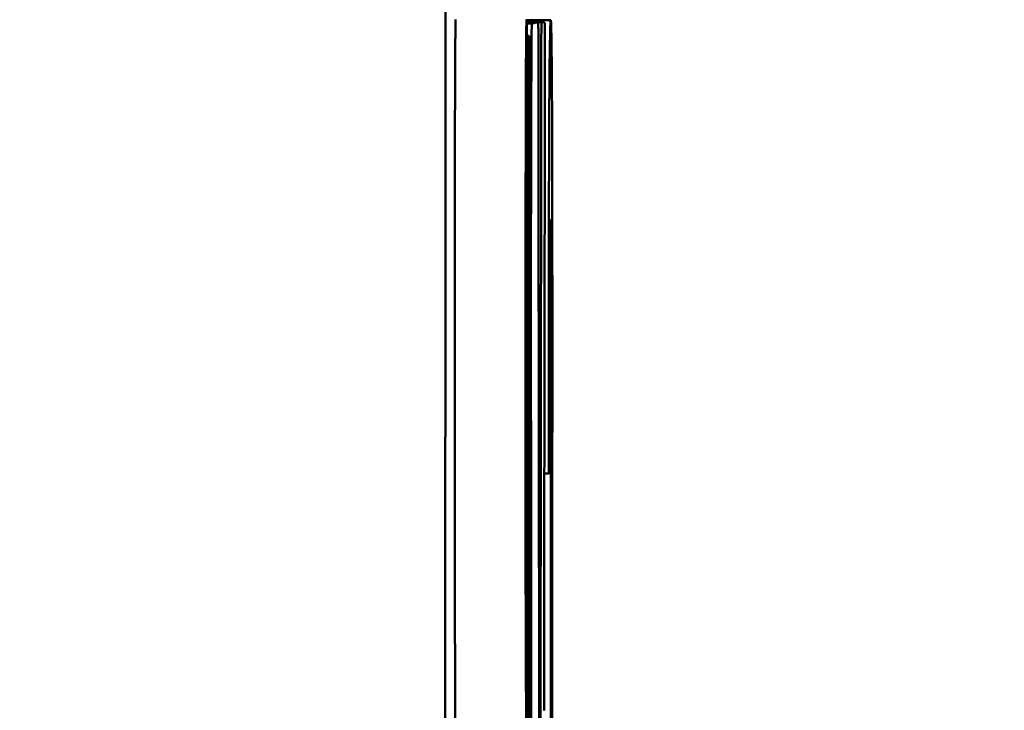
# Model space of a CAD drawing. Header units: inches. Extents: x 0.2 to 50.9, y 0.9 to 32.1.
# Tile 36 of 95: x 27.4406 to 27.5797, y 22.9992 to 23.0968. Entities that reach past the tile are written whole.
import ezdxf

# ---------------------------------------------------------------- set-up
doc = ezdxf.new("R2010")
doc.units = ezdxf.units.IN
doc.header["$LTSCALE"] = 1.5
doc.header["$MEASUREMENT"] = 0
doc.layers.add('Dimension (ANSI)', color=7, linetype='Continuous', lineweight=25)
doc.layers.add('Visible (ANSI)', color=7, linetype='Continuous', lineweight=50)
doc.styles.get("Standard").update_dxf_attribs({"font": 'arial.ttf'})
doc.dimstyles.new('Default (ANSI)', dxfattribs={"dimscale": 1.5, "dimtxt": 0.2, "dimasz": 0.098425, "dimexe": 0.125, "dimexo": 0.0625, "dimgap": 0.031496, "dimtad": 0, "dimtih": 1, "dimtoh": 1, "dimrnd": 1e-08, "dimzin": 0, "dimdsep": 46, "dimtxsty": 'Standard', "dimcen": 0.09, "dimdle": 0.393701, "dimclrd": 256, "dimclre": 256, "dimclrt": 7, "dimadec": 0, "dimazin": 1, "dimtfac": 0.6, "dimtofl": 0, "dimtmove": 0, "dimatfit": 3, "dimfxl": 1, "dimtolj": 1, "dimtzin": 4, "dimlwd": -1, "dimlwe": -1, "dimarcsym": 0})

# ---------------------------------------------------------------- blocks, each defined once
blk = doc.blocks.new('*D64')
at = {"layer": 'Defpoints', "color": 0, "transparency": 16777216}
for p in [(27.50072, 29.29658), (28.55309, 25.62074), (27.50072, 22.95223)]:
    blk.add_point(p, dxfattribs=at)
at = {"layer": 'Dimension (ANSI)', "transparency": 16777216}
for p, q in [((27.50072, 23.04598), (27.50072, 29.48408)), ((28.55309, 25.71449), (28.55309, 29.48408)), ((27.50072, 29.29658), (27.12869, 29.29658)), ((28.40545, 29.29658), (27.64836, 29.29658))]:
    blk.add_line(p, q, dxfattribs=at)
for points in [[(27.64836, 29.32118), (27.64836, 29.27197), (27.50072, 29.29658)], [(28.40545, 29.32118), (28.40545, 29.27197), (28.55309, 29.29658)]]:
    blk.add_solid(points, dxfattribs=at)
at = {"layer": 'Dimension (ANSI)', "color": 7, "transparency": 16777216, "insert": (26.32817, 29.44975), "char_height": 0.3, "attachment_point": 1}
blk.add_mtext('\\A1;1.05', dxfattribs=at)

msp = doc.modelspace()

# ---------------------------------------------------------------- linework, layer by layer
at = {"layer": 'Visible (ANSI)'}
for p, q in [((27.51563, 23.09672), (27.51221, 23.09672)), ((27.5143, 23.09643), (27.51222, 23.09643)), ((27.51365, 23.09637), (27.51223, 23.09637)), ((27.51295, 23.09623), (27.51223, 23.09623)), ((27.51455, 23.09643), (27.5143, 23.09643)), ((27.51251, 23.0945), (27.51226, 23.0945)), ((27.51258, 23.0945), (27.51251, 23.0945)), ((27.51253, 23.07028), (27.51253, 23.07028)), ((27.51238, 23.0527), (27.51233, 23.0527)), ((27.50206, 23.04464), (27.50206, 23.04072)), ((27.51223, 23.0413), (27.51216, 23.0413)), ((27.51534, 23.03264), (27.51472, 23.03264))]:
    msp.add_line(p, q, dxfattribs=at)
for points, knots in [([(27.50754, 20.73736), (27.50396, 21.32039), (27.50073, 22.07865), (27.50073, 24.59154), (27.51196, 25.82627), (27.5159, 26.25578)], [-4.824588, -4.824588, -4.824588, -4.824588, -3.161477, -3.161477, -0.037918, -0.037918, -0.037918, -0.037918]), ([(27.51387, 23.09594), (27.51387, 23.09602), (27.51387, 23.09608), (27.51387, 23.09617), (27.51387, 23.0962), (27.51387, 23.09623), (27.51387, 23.09624), (27.51387, 23.09624)], [0, 0, 0, 0, 0.000737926, 0.000737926, 0.001294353, 0.001294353, 0.001777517, 0.001777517, 0.001777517, 0.001777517]), ([(27.51481, 23.09594), (27.51481, 23.09599), (27.51481, 23.09604), (27.5148, 23.09612), (27.5148, 23.09615), (27.5148, 23.09619), (27.5148, 23.0962), (27.5148, 23.09622), (27.5148, 23.09622), (27.5148, 23.09622)], [0, 0, 0, 0, 0.000425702, 0.000425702, 0.000828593, 0.000828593, 0.001093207, 0.001093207, 0.001329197, 0.001329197, 0.001329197, 0.001329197]), ([(27.51251, 23.0945), (27.5125, 23.09427), (27.51249, 23.09344), (27.51246, 23.09038), (27.51245, 23.08793), (27.51242, 23.08157), (27.51241, 23.07768), (27.51239, 23.06886), (27.51239, 23.064), (27.51238, 23.05689), (27.51238, 23.05479), (27.51238, 23.0527)], [0, 0, 0, 0, 0.0304538, 0.0304538, 0.0666833, 0.0666833, 0.1042346, 0.1042346, 0.1426291, 0.1426291, 0.1586484, 0.1586484, 0.1586484, 0.1586484]), ([(27.51268, 23.05938), (27.51268, 23.06108), (27.51268, 23.06278), (27.51268, 23.06717), (27.51268, 23.06982), (27.51268, 23.07235), (27.51267, 23.07667), (27.51267, 23.0806), (27.51265, 23.087), (27.51264, 23.08949), (27.51262, 23.0928), (27.51261, 23.0938), (27.51259, 23.09441), (27.51258, 23.0945), (27.51258, 23.0945)], [0.5281386, 0.5281386, 0.5281386, 0.5281386, 0.5411431, 0.5411431, 0.5619621, 0.5619621, 0.5619621, 0.5973582, 0.5973582, 0.6300927, 0.6300927, 0.6577298, 0.6577298, 0.6686368, 0.6686368, 0.6686368, 0.6686368]), ([(27.51249, 23.05871), (27.51249, 23.05936), (27.51249, 23.06), (27.51249, 23.06215), (27.5125, 23.06359), (27.5125, 23.06618), (27.51251, 23.0673), (27.51251, 23.06886), (27.51252, 23.06938), (27.51252, 23.0701), (27.51253, 23.07028), (27.51253, 23.07031), (27.51253, 23.0703), (27.51253, 23.07028)], [0.05615, 0.05615, 0.05615, 0.05615, 0.06110991, 0.06110991, 0.07272692, 0.07272692, 0.08432618, 0.08432618, 0.09325208, 0.09325208, 0.10195147, 0.10195147, 0.1043704, 0.1043704, 0.1043704, 0.1043704]), ([(27.51253, 23.07028), (27.51254, 23.0703), (27.51254, 23.07023), (27.51254, 23.06987), (27.51255, 23.06945), (27.51256, 23.06812), (27.51256, 23.06712), (27.51256, 23.06478), (27.51257, 23.06349), (27.51257, 23.061), (27.51257, 23.05986), (27.51257, 23.05871)], [0.05685896, 0.05685896, 0.05685896, 0.05685896, 0.06286606, 0.06286606, 0.0722663, 0.0722663, 0.08398761, 0.08398761, 0.0950156, 0.0950156, 0.10381348, 0.10381348, 0.10381348, 0.10381348]), ([(27.51477, 23.06867), (27.51477, 23.06891), (27.51477, 23.06915), (27.51477, 23.06965), (27.51477, 23.0699), (27.51477, 23.07034), (27.51477, 23.07054), (27.51477, 23.07071)], [0.000373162, 0.000373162, 0.000373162, 0.000373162, 0.002241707, 0.002241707, 0.004164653, 0.004164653, 0.005894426, 0.005894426, 0.005894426, 0.005894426]), ([(27.51477, 23.06663), (27.51477, 23.06685), (27.51477, 23.06709), (27.51477, 23.06759), (27.51477, 23.06785), (27.51477, 23.06829), (27.51477, 23.06849), (27.51477, 23.06867)], [0, 0, 0, 0, 0.002104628, 0.002104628, 0.004046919, 0.004046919, 0.005520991, 0.005520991, 0.005520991, 0.005520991]), ([(27.51221, 23.06789), (27.51221, 23.06772), (27.51221, 23.06748), (27.51222, 23.06686), (27.51222, 23.06649), (27.51222, 23.06606)], [0, 0, 0, 0, 0.00531796, 0.00531796, 0.01072804, 0.01072804, 0.01072804, 0.01072804]), ([(27.51216, 23.06211), (27.51216, 23.06276), (27.51217, 23.06339), (27.51217, 23.0646), (27.51217, 23.06518), (27.51217, 23.0657)], [0, 0, 0, 0, 0.00549871, 0.00549871, 0.01135356, 0.01135356, 0.01135356, 0.01135356])]:
    msp.add_open_spline(points, degree=3, knots=knots, dxfattribs=at)
for points in [[(27.50218, 23.09575), (27.50218, 23.09599), (27.50219, 23.09623), (27.50219, 23.09645)], [(27.50219, 23.09645), (27.50219, 23.09667), (27.5022, 23.09678), (27.5022, 23.09678)], [(27.51219, 23.09645), (27.51219, 23.09623), (27.51218, 23.09599), (27.51218, 23.09575)], [(27.5122, 23.09678), (27.5122, 23.09678), (27.51219, 23.09667), (27.51219, 23.09645)], [(27.51222, 23.09652), (27.51222, 23.09668), (27.51221, 23.09677), (27.5122, 23.09677)], [(27.51224, 23.0958), (27.51223, 23.09611), (27.51223, 23.09636), (27.51222, 23.09652)], [(27.51295, 23.09623), (27.51294, 23.09592), (27.51294, 23.09562), (27.51293, 23.09532)], [(27.51339, 23.09633), (27.51323, 23.0963), (27.51309, 23.09626), (27.51295, 23.09623)], [(27.51364, 23.09637), (27.51355, 23.09636), (27.51347, 23.09635), (27.51339, 23.09633)], [(27.51377, 23.09632), (27.51373, 23.09636), (27.51368, 23.09637), (27.51364, 23.09637)], [(27.51387, 23.09624), (27.51384, 23.09627), (27.51381, 23.09629), (27.51377, 23.09632)], [(27.5143, 23.09643), (27.5143, 23.09613), (27.5143, 23.09584), (27.5143, 23.09554)], [(27.51468, 23.09641), (27.51463, 23.09642), (27.51459, 23.09643), (27.51455, 23.09643)], [(27.51475, 23.09633), (27.51473, 23.09637), (27.5147, 23.0964), (27.51468, 23.09641)], [(27.5148, 23.09622), (27.51479, 23.09626), (27.51477, 23.0963), (27.51475, 23.09633)], [(27.51558, 23.09607), (27.51555, 23.09557), (27.51553, 23.09461), (27.51551, 23.09321)], [(27.51561, 23.09661), (27.5156, 23.09649), (27.51559, 23.0963), (27.51558, 23.09607)], [(27.51564, 23.0967), (27.51563, 23.09675), (27.51562, 23.09672), (27.51561, 23.09661)], [(27.51567, 23.09632), (27.51566, 23.09653), (27.51565, 23.09665), (27.51564, 23.0967)], [(27.5157, 23.09544), (27.51569, 23.09579), (27.51568, 23.09609), (27.51567, 23.09632)], [(27.50215, 23.09401), (27.50216, 23.09428), (27.50216, 23.09453), (27.50216, 23.09477)], [(27.50216, 23.09477), (27.50216, 23.09496), (27.50217, 23.09513), (27.50217, 23.09527)], [(27.50217, 23.09527), (27.50217, 23.09545), (27.50217, 23.09561), (27.50218, 23.09575)], [(27.51216, 23.09477), (27.51216, 23.09453), (27.51216, 23.09428), (27.51215, 23.09401)], [(27.51217, 23.09527), (27.51217, 23.09513), (27.51216, 23.09496), (27.51216, 23.09477)], [(27.51218, 23.09575), (27.51217, 23.09561), (27.51217, 23.09545), (27.51217, 23.09527)], [(27.51225, 23.09465), (27.51225, 23.09512), (27.51224, 23.0955), (27.51224, 23.0958)], [(27.51229, 23.09008), (27.51228, 23.09209), (27.51227, 23.09363), (27.51225, 23.09465)], [(27.51293, 23.09532), (27.51292, 23.0943), (27.51291, 23.0928), (27.5129, 23.09087)], [(27.51387, 23.09564), (27.51387, 23.09575), (27.51387, 23.09585), (27.51387, 23.09594)], [(27.51388, 23.09507), (27.51388, 23.09526), (27.51388, 23.09545), (27.51387, 23.09564)], [(27.51388, 23.09439), (27.51388, 23.09462), (27.51388, 23.09484), (27.51388, 23.09507)], [(27.5143, 23.09492), (27.51429, 23.09419), (27.51429, 23.09345), (27.51429, 23.09272)], [(27.5143, 23.09554), (27.5143, 23.09534), (27.5143, 23.09513), (27.5143, 23.09492)], [(27.5148, 23.09501), (27.51481, 23.09522), (27.51481, 23.09543), (27.51481, 23.09564)], [(27.5148, 23.09426), (27.5148, 23.09451), (27.5148, 23.09476), (27.5148, 23.09501)], [(27.51481, 23.09564), (27.51481, 23.09574), (27.51481, 23.09584), (27.51481, 23.09594)], [(27.51573, 23.09384), (27.51572, 23.09452), (27.51571, 23.09505), (27.5157, 23.09544)], [(27.50215, 23.09295), (27.50215, 23.09333), (27.50215, 23.09369), (27.50215, 23.09401)], [(27.51215, 23.09401), (27.51215, 23.09369), (27.51215, 23.09333), (27.51215, 23.09295)], [(27.51388, 23.09367), (27.51388, 23.09391), (27.51388, 23.09415), (27.51388, 23.09439)], [(27.51388, 23.09243), (27.51388, 23.09284), (27.51388, 23.09325), (27.51388, 23.09367)], [(27.5148, 23.09348), (27.5148, 23.09374), (27.5148, 23.094), (27.5148, 23.09426)], [(27.5148, 23.09245), (27.5148, 23.09279), (27.5148, 23.09313), (27.5148, 23.09348)], [(27.51576, 23.0914), (27.51575, 23.09236), (27.51574, 23.09317), (27.51573, 23.09384)], [(27.50214, 23.09179), (27.50214, 23.09222), (27.50214, 23.0926), (27.50215, 23.09295)], [(27.51215, 23.09295), (27.51214, 23.0926), (27.51214, 23.09222), (27.51214, 23.09179)], [(27.51388, 23.08768), (27.51388, 23.08926), (27.51388, 23.09084), (27.51388, 23.09243)], [(27.51429, 23.09272), (27.51429, 23.09185), (27.51429, 23.09098), (27.51429, 23.09011)], [(27.5148, 23.09087), (27.5148, 23.0914), (27.5148, 23.09192), (27.5148, 23.09245)], [(27.51551, 23.09321), (27.51548, 23.09198), (27.51546, 23.09017), (27.51545, 23.08785)], [(27.50213, 23.09042), (27.50213, 23.09092), (27.50213, 23.09137), (27.50214, 23.09179)], [(27.51214, 23.09179), (27.51213, 23.09137), (27.51213, 23.09092), (27.51213, 23.09042)], [(27.5129, 23.09087), (27.51289, 23.0889), (27.51288, 23.08653), (27.51287, 23.08384)], [(27.5148, 23.0891), (27.5148, 23.08969), (27.5148, 23.09028), (27.5148, 23.09087)], [(27.51579, 23.08825), (27.51578, 23.08943), (27.51577, 23.09048), (27.51576, 23.0914)], [(27.50212, 23.08871), (27.50212, 23.08931), (27.50213, 23.08988), (27.50213, 23.09042)], [(27.51213, 23.09042), (27.51213, 23.08988), (27.51212, 23.08931), (27.51212, 23.08871)], [(27.51231, 23.08301), (27.5123, 23.08585), (27.5123, 23.08823), (27.51229, 23.09008)], [(27.51429, 23.09011), (27.51429, 23.08913), (27.51429, 23.08815), (27.51429, 23.08718)], [(27.51479, 23.08737), (27.5148, 23.08795), (27.5148, 23.08852), (27.5148, 23.0891)], [(27.50211, 23.08699), (27.50212, 23.08762), (27.50212, 23.08819), (27.50212, 23.08871)], [(27.51212, 23.08871), (27.51212, 23.08819), (27.51212, 23.08762), (27.51211, 23.08699)], [(27.51389, 23.08207), (27.51389, 23.08394), (27.51389, 23.08581), (27.51388, 23.08768)], [(27.51545, 23.08785), (27.51543, 23.08568), (27.51541, 23.083), (27.5154, 23.07993)], [(27.51581, 23.08457), (27.5158, 23.08593), (27.51579, 23.08716), (27.51579, 23.08825)], [(27.50211, 23.0845), (27.50211, 23.08536), (27.50211, 23.08619), (27.50211, 23.08699)], [(27.51211, 23.08699), (27.51211, 23.08619), (27.51211, 23.08536), (27.51211, 23.0845)], [(27.51429, 23.08718), (27.51428, 23.08394), (27.51428, 23.08071), (27.51427, 23.07748)], [(27.51479, 23.08457), (27.51479, 23.08551), (27.51479, 23.08644), (27.51479, 23.08737)], [(27.5021, 23.08181), (27.5021, 23.08273), (27.5021, 23.08363), (27.50211, 23.0845)], [(27.51211, 23.0845), (27.5121, 23.08363), (27.5121, 23.08273), (27.5121, 23.08181)], [(27.51287, 23.08384), (27.51286, 23.08107), (27.51285, 23.07801), (27.51285, 23.07472)], [(27.51479, 23.082), (27.51479, 23.08286), (27.51479, 23.08372), (27.51479, 23.08457)], [(27.51583, 23.07941), (27.51582, 23.08125), (27.51581, 23.08297), (27.51581, 23.08457)], [(27.51233, 23.07359), (27.51232, 23.07705), (27.51232, 23.08024), (27.51231, 23.08301)], [(27.50209, 23.07947), (27.50209, 23.08028), (27.5021, 23.08107), (27.5021, 23.08181)], [(27.5121, 23.08181), (27.5121, 23.08107), (27.51209, 23.08028), (27.51209, 23.07947)], [(27.5139, 23.07576), (27.5139, 23.07786), (27.51389, 23.07997), (27.51389, 23.08207)], [(27.51478, 23.0786), (27.51478, 23.07973), (27.51479, 23.08086), (27.51479, 23.082)], [(27.50209, 23.076), (27.50209, 23.0772), (27.50209, 23.07836), (27.50209, 23.07947)], [(27.51209, 23.07947), (27.51209, 23.07836), (27.51209, 23.0772), (27.51209, 23.076)], [(27.5154, 23.07993), (27.51539, 23.07676), (27.51538, 23.07325), (27.51537, 23.06951)], [(27.51584, 23.07355), (27.51584, 23.07559), (27.51583, 23.07755), (27.51583, 23.07941)], [(27.51477, 23.07241), (27.51478, 23.07447), (27.51478, 23.07654), (27.51478, 23.0786)], [(27.51427, 23.07748), (27.51427, 23.07411), (27.51426, 23.07075), (27.51426, 23.06738)], [(27.50208, 23.07177), (27.50208, 23.07321), (27.50208, 23.07462), (27.50209, 23.076)], [(27.51209, 23.076), (27.51208, 23.07462), (27.51208, 23.07321), (27.51208, 23.07177)], [(27.51392, 23.05776), (27.51391, 23.06376), (27.51391, 23.06976), (27.5139, 23.07576)], [(27.51285, 23.07472), (27.51284, 23.07136), (27.51284, 23.06782), (27.51283, 23.06418)], [(27.51233, 23.06218), (27.51233, 23.06611), (27.51233, 23.06996), (27.51233, 23.07359)], [(27.51477, 23.07071), (27.51477, 23.07128), (27.51477, 23.07184), (27.51477, 23.07241)], [(27.51585, 23.06649), (27.51585, 23.0689), (27.51584, 23.07126), (27.51584, 23.07355)], [(27.50207, 23.06717), (27.50208, 23.06872), (27.50208, 23.07026), (27.50208, 23.07177)], [(27.51208, 23.07177), (27.51208, 23.07026), (27.51208, 23.06872), (27.51207, 23.06717)], [(27.51218, 23.06796), (27.51218, 23.06818), (27.51219, 23.06833), (27.51219, 23.0684)], [(27.51219, 23.0684), (27.51219, 23.06848), (27.51219, 23.06852), (27.5122, 23.06852)], [(27.5122, 23.06852), (27.5122, 23.06852), (27.51221, 23.06831), (27.51221, 23.06789)], [(27.51537, 23.06951), (27.51536, 23.06811), (27.51536, 23.06669), (27.51536, 23.06524)], [(27.51558, 23.0681), (27.51559, 23.06822), (27.51559, 23.0683), (27.51559, 23.06836)], [(27.51559, 23.06836), (27.51559, 23.06843), (27.5156, 23.06847), (27.5156, 23.06848)], [(27.5156, 23.06848), (27.5156, 23.06851), (27.5156, 23.06852), (27.51561, 23.06851)], [(27.51561, 23.06851), (27.51561, 23.0685), (27.51562, 23.06841), (27.51563, 23.06824)], [(27.51563, 23.06824), (27.51563, 23.0681), (27.51564, 23.06784), (27.51564, 23.06746)], [(27.50207, 23.06257), (27.50207, 23.06412), (27.50207, 23.06565), (27.50207, 23.06717)], [(27.51207, 23.06717), (27.51207, 23.06565), (27.51207, 23.06412), (27.51207, 23.06257)], [(27.51217, 23.0657), (27.51217, 23.06622), (27.51218, 23.06669), (27.51218, 23.06712)], [(27.51218, 23.06712), (27.51218, 23.06747), (27.51218, 23.06776), (27.51218, 23.06796)], [(27.51426, 23.06738), (27.51426, 23.0637), (27.51425, 23.06002), (27.51425, 23.05634)], [(27.51557, 23.06671), (27.51557, 23.06709), (27.51558, 23.06742), (27.51558, 23.06767)], [(27.51558, 23.06767), (27.51558, 23.06784), (27.51558, 23.06798), (27.51558, 23.0681)], [(27.51564, 23.06746), (27.51564, 23.06712), (27.51565, 23.06666), (27.51565, 23.0661)], [(27.51222, 23.06606), (27.51222, 23.06521), (27.51222, 23.06414), (27.51223, 23.06292)], [(27.51476, 23.06493), (27.51477, 23.0655), (27.51477, 23.06607), (27.51477, 23.06663)], [(27.51556, 23.06535), (27.51556, 23.06585), (27.51557, 23.0663), (27.51557, 23.06671)], [(27.51565, 23.0661), (27.51565, 23.06552), (27.51566, 23.06485), (27.51566, 23.06411)], [(27.51586, 23.05765), (27.51585, 23.06062), (27.51585, 23.06357), (27.51585, 23.06649)], [(27.51283, 23.06418), (27.51283, 23.06301), (27.51283, 23.06183), (27.51283, 23.06065)], [(27.51476, 23.06322), (27.51476, 23.06379), (27.51476, 23.06436), (27.51476, 23.06493)], [(27.51536, 23.06524), (27.51536, 23.06381), (27.51536, 23.06237), (27.51535, 23.0609)], [(27.51555, 23.06368), (27.51556, 23.06428), (27.51556, 23.06483), (27.51556, 23.06535)], [(27.51566, 23.06411), (27.51566, 23.0631), (27.51566, 23.06197), (27.51567, 23.06079)], [(27.51223, 23.06292), (27.51223, 23.06152), (27.51223, 23.06002), (27.51223, 23.05845)], [(27.51476, 23.06116), (27.51476, 23.06185), (27.51476, 23.06254), (27.51476, 23.06322)], [(27.51555, 23.06185), (27.51555, 23.06249), (27.51555, 23.0631), (27.51555, 23.06368)], [(27.50207, 23.05832), (27.50207, 23.05975), (27.50207, 23.06117), (27.50207, 23.06257)], [(27.51207, 23.06257), (27.51207, 23.06117), (27.51207, 23.05975), (27.51207, 23.05832)], [(27.51216, 23.05713), (27.51216, 23.05884), (27.51216, 23.06052), (27.51216, 23.06211)], [(27.51233, 23.06019), (27.51233, 23.06085), (27.51233, 23.06151), (27.51233, 23.06218)], [(27.51554, 23.05896), (27.51554, 23.05995), (27.51554, 23.06091), (27.51555, 23.06185)], [(27.51233, 23.05705), (27.51233, 23.0581), (27.51233, 23.05914), (27.51233, 23.06019)], [(27.51283, 23.06065), (27.51283, 23.05929), (27.51283, 23.05792), (27.51283, 23.05656)], [(27.51476, 23.05909), (27.51476, 23.05978), (27.51476, 23.06047), (27.51476, 23.06116)], [(27.51535, 23.0609), (27.51535, 23.05906), (27.51535, 23.0572), (27.51535, 23.05534)], [(27.51567, 23.06079), (27.51567, 23.05917), (27.51567, 23.05753), (27.51567, 23.05588)], [(27.51248, 22.93795), (27.51248, 22.9782), (27.51248, 23.01845), (27.51249, 23.05871)], [(27.51257, 23.05871), (27.51256, 23.01857), (27.51255, 22.97843), (27.51255, 22.93829)], [(27.51267, 22.93791), (27.51266, 22.9784), (27.51267, 23.01889), (27.51268, 23.05938)], [(27.51475, 23.05735), (27.51476, 23.05793), (27.51476, 23.05851), (27.51476, 23.05909)], [(27.51554, 23.05605), (27.51554, 23.05703), (27.51554, 23.05801), (27.51554, 23.05896)], [(27.50206, 23.05147), (27.50206, 23.05375), (27.50206, 23.05604), (27.50207, 23.05832)], [(27.51207, 23.05832), (27.51206, 23.05604), (27.51206, 23.05375), (27.51206, 23.05147)], [(27.51216, 23.05167), (27.51216, 23.0535), (27.51216, 23.05533), (27.51216, 23.05713)], [(27.51223, 23.05845), (27.51223, 23.05803), (27.51223, 23.05759), (27.51223, 23.05715)], [(27.51223, 23.05715), (27.51223, 23.05646), (27.51223, 23.05577), (27.51223, 23.05508)], [(27.51395, 23.0342), (27.51394, 23.04206), (27.51393, 23.04991), (27.51392, 23.05776)], [(27.51475, 23.05561), (27.51475, 23.05619), (27.51475, 23.05677), (27.51475, 23.05735)], [(27.51586, 23.05175), (27.51586, 23.05372), (27.51586, 23.05569), (27.51586, 23.05765)], [(27.51233, 23.05349), (27.51233, 23.05468), (27.51233, 23.05586), (27.51233, 23.05705)], [(27.51283, 23.05656), (27.51283, 23.05523), (27.51283, 23.0539), (27.51283, 23.05258)], [(27.51425, 23.05634), (27.51424, 23.05215), (27.51424, 23.04796), (27.51423, 23.04377)], [(27.51553, 23.05195), (27.51553, 23.05332), (27.51554, 23.05468), (27.51554, 23.05605)], [(27.51567, 23.05588), (27.51567, 23.05276), (27.51567, 23.04964), (27.51567, 23.04652)], [(27.51223, 23.05508), (27.51223, 23.05417), (27.51223, 23.05326), (27.51223, 23.05235)], [(27.51475, 23.05354), (27.51475, 23.05423), (27.51475, 23.05492), (27.51475, 23.05561)], [(27.51535, 23.05534), (27.51535, 23.05248), (27.51535, 23.04962), (27.51535, 23.04675)], [(27.51233, 23.04997), (27.51233, 23.05114), (27.51233, 23.05232), (27.51233, 23.05349)], [(27.51475, 23.05148), (27.51475, 23.05217), (27.51475, 23.05286), (27.51475, 23.05354)], [(27.51216, 23.04667), (27.51216, 23.04828), (27.51216, 23.04996), (27.51216, 23.05167)], [(27.51223, 23.05235), (27.51223, 23.0512), (27.51223, 23.05004), (27.51223, 23.04888)], [(27.51238, 23.0527), (27.51237, 23.01437), (27.51237, 22.97603), (27.51237, 22.93769)], [(27.51283, 23.05258), (27.51283, 23.0515), (27.51283, 23.05043), (27.51283, 23.04938)], [(27.51553, 23.04426), (27.51553, 23.04682), (27.51553, 23.04939), (27.51553, 23.05195)], [(27.51585, 23.01463), (27.51585, 23.027), (27.51585, 23.03938), (27.51586, 23.05175)], [(27.50206, 23.04464), (27.50206, 23.04692), (27.50206, 23.04919), (27.50206, 23.05147)], [(27.51206, 23.05147), (27.51206, 23.04919), (27.51206, 23.04692), (27.51206, 23.04464)], [(27.51474, 23.04977), (27.51475, 23.05034), (27.51475, 23.05091), (27.51475, 23.05148)], [(27.51223, 23.04888), (27.51223, 23.04636), (27.51223, 23.04383), (27.51223, 23.0413)], [(27.51233, 23.04151), (27.51233, 23.04433), (27.51233, 23.04715), (27.51233, 23.04997)], [(27.51283, 23.04938), (27.51283, 23.04595), (27.51284, 23.04254), (27.51284, 23.03917)], [(27.51474, 23.04808), (27.51474, 23.04864), (27.51474, 23.04921), (27.51474, 23.04977)], [(27.51474, 23.04606), (27.51474, 23.04673), (27.51474, 23.04741), (27.51474, 23.04808)], [(27.51216, 23.04299), (27.51216, 23.04413), (27.51216, 23.04537), (27.51216, 23.04667)], [(27.51474, 23.04406), (27.51474, 23.04473), (27.51474, 23.04539), (27.51474, 23.04606)], [(27.51535, 23.04675), (27.51535, 23.04519), (27.51535, 23.04362), (27.51535, 23.04205)], [(27.51567, 23.04652), (27.51566, 23.03628), (27.51566, 23.02605), (27.51566, 23.01582)], [(27.51206, 23.04464), (27.51206, 23.04333), (27.51206, 23.04202), (27.51206, 23.04072)], [(27.51423, 23.04377), (27.51423, 23.04119), (27.51423, 23.0386), (27.51422, 23.03602)], [(27.51474, 23.04239), (27.51474, 23.04295), (27.51474, 23.0435), (27.51474, 23.04406)], [(27.51553, 23.03285), (27.51553, 23.03665), (27.51553, 23.04046), (27.51553, 23.04426)], [(27.51217, 23.03958), (27.51217, 23.04062), (27.51216, 23.04176), (27.51216, 23.04299)], [(27.51473, 23.03646), (27.51473, 23.03844), (27.51473, 23.04042), (27.51474, 23.04239)], [(27.51535, 23.04205), (27.51534, 23.04068), (27.51534, 23.0393), (27.51534, 23.03793)], [(27.50207, 23.02964), (27.50206, 23.03327), (27.50206, 23.03697), (27.50206, 23.04072)], [(27.51206, 23.04072), (27.51206, 23.03697), (27.51206, 23.03327), (27.51207, 23.02964)], [(27.51223, 23.0413), (27.51224, 23.04134), (27.51226, 23.04137), (27.51228, 23.0414)], [(27.51228, 23.0414), (27.51229, 23.04144), (27.51231, 23.04147), (27.51233, 23.04151)], [(27.51218, 23.03617), (27.51218, 23.0372), (27.51217, 23.03834), (27.51217, 23.03958)], [(27.51284, 23.03917), (27.51285, 23.02918), (27.51286, 23.01919), (27.51287, 23.00921)], [(27.51534, 23.03793), (27.51534, 23.03676), (27.51534, 23.03558), (27.51534, 23.03441)], [(27.51472, 23.02784), (27.51472, 23.03072), (27.51472, 23.03359), (27.51473, 23.03646)], [(27.51219, 23.03247), (27.51219, 23.03363), (27.51218, 23.03486), (27.51218, 23.03617)], [(27.51422, 23.03602), (27.51422, 23.03293), (27.51422, 23.02984), (27.51421, 23.02674)], [(27.51398, 23.01148), (27.51397, 23.01906), (27.51396, 23.02663), (27.51395, 23.0342)], [(27.51534, 23.03441), (27.51534, 23.03416), (27.51534, 23.03391), (27.51534, 23.03366)], [(27.51534, 23.03366), (27.51534, 23.03332), (27.51534, 23.03298), (27.51534, 23.03264)], [(27.51222, 23.02632), (27.51221, 23.02838), (27.5122, 23.03043), (27.51219, 23.03247)], [(27.51534, 23.03264), (27.51537, 23.03267), (27.5154, 23.03271), (27.51544, 23.03274)], [(27.51544, 23.03274), (27.51547, 23.03278), (27.5155, 23.03281), (27.51553, 23.03285)], [(27.50207, 23.0213), (27.50207, 23.0239), (27.50207, 23.0267), (27.50207, 23.02964)], [(27.51207, 23.02964), (27.51207, 23.0267), (27.51207, 23.0239), (27.51207, 23.0213)], [(27.51421, 23.02674), (27.51421, 23.02365), (27.51421, 23.02056), (27.5142, 23.01747)], [(27.5147, 23.01599), (27.51471, 23.01994), (27.51471, 23.02389), (27.51472, 23.02784)], [(27.51224, 23.02323), (27.51223, 23.02428), (27.51223, 23.02531), (27.51222, 23.02632)], [(27.51225, 23.02089), (27.51224, 23.0217), (27.51224, 23.02248), (27.51224, 23.02323)], [(27.50209, 23.01431), (27.50208, 23.01637), (27.50208, 23.01872), (27.50207, 23.0213)], [(27.51207, 23.0213), (27.51208, 23.01872), (27.51208, 23.01637), (27.51209, 23.01431)], [(27.51226, 23.01823), (27.51225, 23.01914), (27.51225, 23.02003), (27.51225, 23.02089)], [(27.51227, 23.0154), (27.51226, 23.01639), (27.51226, 23.01733), (27.51226, 23.01823)], [(27.5142, 23.01747), (27.5142, 23.01488), (27.5142, 23.0123), (27.51419, 23.00972)], [(27.51228, 23.01196), (27.51227, 23.01314), (27.51227, 23.01429), (27.51227, 23.0154)], [(27.51468, 22.99918), (27.51469, 23.00479), (27.5147, 23.01039), (27.5147, 23.01599)], [(27.51566, 23.01582), (27.51566, 23.00181), (27.51565, 22.9878), (27.51565, 22.97379)], [(27.50211, 23.00739), (27.5021, 23.00948), (27.5021, 23.01179), (27.50209, 23.01431)], [(27.51209, 23.01431), (27.5121, 23.01179), (27.5121, 23.00948), (27.51211, 23.00739)], [(27.51584, 22.97733), (27.51584, 22.98977), (27.51585, 23.0022), (27.51585, 23.01463)], [(27.51228, 23.00851), (27.51228, 23.00969), (27.51228, 23.01084), (27.51228, 23.01196)], [(27.514, 22.998), (27.51399, 23.0025), (27.51399, 23.00699), (27.51398, 23.01148)], [(27.51229, 23.00575), (27.51229, 23.00671), (27.51229, 23.00764), (27.51228, 23.00851)], [(27.51287, 23.00921), (27.51288, 22.99902), (27.51289, 22.98883), (27.5129, 22.97865)], [(27.51419, 23.00972), (27.51419, 23.00736), (27.51419, 23.00501), (27.51419, 23.00266)], [(27.50212, 23.00539), (27.50212, 23.00605), (27.50212, 23.00672), (27.50211, 23.00739)], [(27.51211, 23.00739), (27.51212, 23.00672), (27.51212, 23.00605), (27.51212, 23.00539)], [(27.5123, 23.00014), (27.5123, 23.00207), (27.51229, 23.00395), (27.51229, 23.00575)], [(27.50213, 23.00383), (27.50212, 23.00434), (27.50212, 23.00486), (27.50212, 23.00539)], [(27.51212, 23.00539), (27.51212, 23.00486), (27.51212, 23.00434), (27.51213, 23.00383)], [(27.50213, 23.00222), (27.50213, 23.00274), (27.50213, 23.00328), (27.50213, 23.00383)], [(27.51213, 23.00383), (27.51213, 23.00328), (27.51213, 23.00274), (27.51213, 23.00222)], [(27.50214, 23.00002), (27.50214, 23.00075), (27.50214, 23.00148), (27.50213, 23.00222)], [(27.51213, 23.00222), (27.51214, 23.00148), (27.51214, 23.00075), (27.51214, 23.00002)], [(27.51419, 23.00266), (27.51418, 23.00029), (27.51418, 22.99792), (27.51418, 22.99555)], [(27.5123, 22.99453), (27.5123, 22.99645), (27.5123, 22.99833), (27.5123, 23.00014)], [(27.50216, 22.99709), (27.50215, 22.99809), (27.50215, 22.99907), (27.50214, 23.00002)], [(27.51214, 23.00002), (27.51215, 22.99907), (27.51215, 22.99809), (27.51216, 22.99709)]]:
    msp.add_open_spline(points, degree=3, dxfattribs=at)

# ---------------------------------------------------------------- dimensions: what is measured, and where the dimension line sits
at = {"layer": 'Dimension (ANSI)'}
dim = msp.add_linear_dim(base=(27.50072, 29.29658), p1=(28.55309, 25.62074), p2=(27.50072, 22.95223), angle=180, dimstyle='Default (ANSI)', override={"dimgap": 0.031496, "dimtih": 0, "dimtoh": 0, "dimdec": 2, "dimtol": 0, "dimlim": 0, "dimtp": 0, "dimtm": 0, "dimtdec": 2, "dimatfit": 2}, dxfattribs=at)
dim.commit()
dim.dimension.update_dxf_attribs({"geometry": '*D64', "text_midpoint": (26.70481, 29.29658), "dimtype": 160})

doc.saveas('drawing.dxf')
